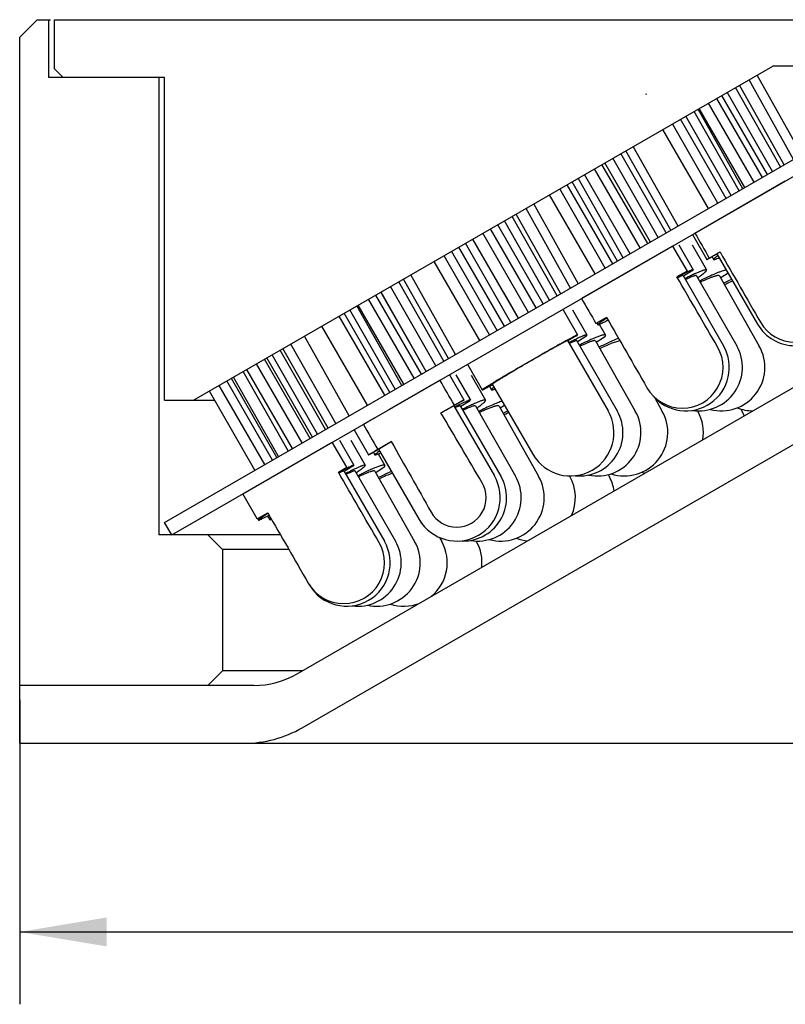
# Model space of a CAD drawing. Header units: millimetres. Extents: x 45 to 253, y -17 to 279.
# Tile 3 of 13: x 49 to 76, y 227 to 261. Entities that reach past the tile are written whole.
import ezdxf
from ezdxf.enums import TextEntityAlignment as Align

# ---------------------------------------------------------------- set-up
doc = ezdxf.new("R2010")
doc.units = ezdxf.units.MM
doc.header["$LTSCALE"] = 23.1
doc.layers.get('0').update_dxf_attribs({"linetype": 'CONTINUOUS'})
doc.layers.add('00_COMPONENTS', color=7, linetype='CONTINUOUS')
doc.layers.add('51__DRAFT_DIMS', color=7, linetype='CONTINUOUS')
doc.styles.get("Standard").update_dxf_attribs({"font": 'simfang.ttf'})
doc.dimstyles.new('DIMSTYLE_1', dxfattribs={"dimtxt": 3, "dimasz": 3, "dimexe": 2.5, "dimexo": 0.5, "dimgap": 0.75, "dimtad": 1, "dimdsep": 46, "dimtxsty": 'STANDARD', "dimblk": '_FILLED', "dimblk1": '_FILLED', "dimblk2": '_FILLED', "dimcen": 0.09, "dimclrt": 3, "dimazin": 2, "dimtp": 0.5, "dimtm": 0.5, "dimtfac": 1, "dimtofl": 0, "dimtmove": 0, "dimatfit": 3, "dimldrblk": '_FILLED', "dimfxl": 1, "dimtolj": 1, "dimarcsym": 0})

# ---------------------------------------------------------------- blocks, each defined once
blk = doc.blocks.new('_FILLED')
at = {"color": 0, "linetype": 'ByBlock'}
blk.add_solid([(0, 0), (-1, 0.167), (-1, -0.167)], dxfattribs=at)
blk = doc.blocks.new('*D1')
at = {"layer": '51__DRAFT_DIMS', "color": 4}
for p, q in [((49.138, 237.069), (49.138, 226.552)), ((209.138, 237.069), (209.138, 226.552)), ((49.138, 229.052), (129.138, 229.052)), ((209.138, 229.052), (129.138, 229.052))]:
    blk.add_line(p, q, dxfattribs=at)
at = {"layer": '51__DRAFT_DIMS', "color": 4, "xscale": 3, "yscale": 3, "zscale": 3, "rotation": 180}
blk.add_blockref('_FILLED', (49.138, 229.052), dxfattribs=at)
at = {"layer": '51__DRAFT_DIMS', "color": 4, "xscale": 3, "yscale": 3, "zscale": 3}
blk.add_blockref('_FILLED', (209.138, 229.052), dxfattribs=at)
at = {"layer": '51__DRAFT_DIMS', "color": 3}
blk.add_text('160', height=3, dxfattribs=at).set_placement((131.138, 229.802), align=Align.CENTER)

msp = doc.modelspace()

# ---------------------------------------------------------------- linework, layer by layer
at = {"layer": '00_COMPONENTS', "color": 7}
for p, q in [((49.739, 260.5688), (49.1385, 259.9683)), ((49.739, 260.5688), (50.2037, 260.5688)), ((50.1385, 258.5688), (50.1385, 260.5688)), ((50.3385, 258.8688), (50.3385, 260.5688)), ((50.3385, 260.5688), (208.5389, 260.5688)), ((49.1385, 235.5688), (49.1385, 259.9683)), ((55.1385, 247.4218), (75.1385, 258.9688)), ((77.6385, 258.9688), (75.1385, 258.9688)), ((54.1385, 258.5688), (50.1385, 258.5688)), ((50.6385, 258.5688), (50.3385, 258.8688)), ((53.9385, 258.5688), (53.9385, 242.7688)), ((54.1385, 247.4218), (54.1385, 258.5688)), ((76.138, 255.9032), (74.5995, 258.6576)), ((75.4065, 255.4808), (73.8471, 258.2232)), ((75.5275, 255.5507), (73.989, 258.3051)), ((75.8571, 255.741), (74.3186, 258.4954)), ((70.7558, 257.994), (70.7879, 258.0125)), ((74.7807, 255.1195), (73.2034, 257.8516)), ((74.9546, 255.22), (73.3823, 257.9548)), ((75.1255, 255.3186), (73.5662, 258.061)), ((74.4988, 254.9568), (72.9216, 257.6888)), ((73.6984, 254.4947), (72.1391, 257.237)), ((73.9798, 254.6562), (72.42, 257.3992)), ((74.1007, 254.7269), (72.5622, 257.4813)), ((74.1701, 254.767), (72.5929, 257.499)), ((54.1385, 243.2018), (78.1385, 257.0582)), ((73.245, 254.2315), (71.6722, 256.9675)), ((73.5257, 254.395), (71.9535, 257.1299)), ((54.3885, 242.7688), (78.3885, 256.6252)), ((72.9152, 254.0425), (71.343, 256.7774)), ((71.8724, 253.4404), (70.3232, 256.1887)), ((71.4592, 253.2019), (69.8939, 255.9408)), ((71.6167, 253.2928), (70.0675, 256.041)), ((70.8191, 252.8323), (69.2418, 255.5643)), ((70.9141, 252.8872), (69.3395, 255.6207)), ((71.1805, 253.041), (69.6152, 255.7799)), ((70.2136, 252.4827), (68.6364, 255.2148)), ((70.5621, 252.684), (68.9849, 255.416)), ((69.6119, 252.1354), (68.0373, 254.8689)), ((69.7754, 252.2298), (68.2101, 254.9687)), ((69.9682, 252.3411), (68.4191, 255.0893)), ((72.4482, 253.1975), (75.5692, 254.9993)), ((75.57, 254.9979), (75.5692, 254.9993)), ((69.0066, 251.7859), (67.4319, 254.5194)), ((69.3556, 251.9874), (67.7809, 254.7209)), ((68.4233, 251.4491), (66.8831, 254.2025)), ((67.6951, 251.0287), (66.1367, 253.7716)), ((67.8161, 251.0986), (66.2759, 253.852)), ((68.1599, 251.297), (66.6197, 254.0504)), ((67.2111, 250.7493), (65.6407, 253.4852)), ((67.4317, 250.8766), (65.8733, 253.6195)), ((66.7058, 250.4575), (65.1292, 253.1899)), ((66.97, 250.6101), (65.3935, 253.3425)), ((72.3649, 253.1456), (72.8648, 252.2796)), ((72.4482, 253.1975), (72.449, 253.196)), ((66.0934, 250.104), (64.535, 252.8469)), ((66.3627, 250.2594), (64.7862, 252.9919)), ((71.6711, 252.7483), (68.5347, 250.9375)), ((71.6711, 252.7483), (72.1765, 251.8853)), ((71.889, 252.7951), (72.3879, 251.929)), ((72.3579, 252.7894), (72.8529, 251.9234)), ((65.3636, 249.6826), (63.7871, 252.415)), ((65.6278, 249.8351), (64.0513, 252.5675)), ((65.8714, 249.9758), (64.3009, 252.7117)), ((72.9466, 252.3305), (73.317, 252.5444)), ((73.2141, 252.4739), (73.2029, 252.4675)), ((73.2112, 252.4796), (74.6112, 250.0547)), ((65.0205, 249.4845), (63.444, 252.2169)), ((73.0401, 252.3754), (73.0935, 252.2826)), ((64.1883, 249.004), (62.639, 251.7522)), ((72.1765, 251.8853), (71.8274, 251.6838)), ((72.0412, 251.7294), (73.4381, 249.3045)), ((72.334, 251.8781), (72.0544, 251.7078)), ((73.5952, 251.8144), (73.3441, 251.6455)), ((63.7863, 248.772), (62.2225, 251.5117)), ((63.9414, 248.8615), (62.3921, 251.6096)), ((72.5056, 251.7249), (73.8915, 249.3)), ((73.3037, 251.7172), (74.6706, 249.2923)), ((63.0062, 248.3215), (61.429, 251.0536)), ((63.1742, 248.4186), (61.6011, 251.1529)), ((63.1763, 248.4197), (61.6124, 251.1595)), ((63.5079, 248.6112), (61.944, 251.3509)), ((66.3569, 250.2561), (65.853, 251.1428)), ((62.7582, 248.1784), (61.181, 250.9104)), ((61.9171, 247.6928), (60.344, 250.4271)), ((62.1016, 247.7993), (60.5378, 250.539)), ((62.3311, 247.9318), (60.7819, 250.68)), ((62.4032, 247.9734), (60.8261, 250.7055)), ((67.901, 250.5462), (68.4007, 249.6801)), ((68.2245, 250.5425), (68.7217, 249.6765)), ((61.7464, 247.5942), (60.1693, 250.3263)), ((69.3986, 250.2816), (69.0335, 250.0708)), ((69.0631, 250.0878), (69.0951, 250.0322)), ((69.1473, 250.0454), (69.361, 249.6692)), ((69.4116, 250.2587), (69.4073, 250.2559)), ((58.7185, 237.9707), (79.4385, 249.9334)), ((61.1435, 247.2461), (59.5664, 249.9782)), ((60.0538, 246.617), (58.4963, 249.3604)), ((60.5117, 246.8813), (58.9704, 249.6341)), ((68.0542, 249.4802), (69.4533, 247.0554)), ((68.3523, 249.6423), (68.061, 249.4689)), ((68.3747, 249.4774), (69.7667, 247.0525)), ((68.6811, 249.6236), (68.3945, 249.443)), ((69.0132, 249.4716), (70.3909, 247.0467)), ((69.3283, 249.6014), (69.0457, 249.4144)), ((59.6975, 246.4113), (58.1287, 249.1481)), ((59.7834, 246.4609), (58.226, 249.2043)), ((58.8945, 245.9477), (57.3173, 248.6797)), ((59.1661, 246.1045), (57.5888, 248.8364)), ((59.2468, 246.151), (57.6713, 248.8841)), ((59.4188, 246.2504), (57.85, 248.9872)), ((58.4099, 245.6679), (56.8525, 248.4113)), ((58.5572, 245.7529), (56.98, 248.4849)), ((58.8864, 236.1047), (80.3885, 248.5189)), ((64.6096, 248.6471), (65.1092, 247.7811)), ((57.87, 245.3562), (56.2945, 248.0892)), ((58.0141, 245.4393), (56.4452, 248.1762)), ((58.0717, 245.4726), (56.5142, 248.216)), ((61.9, 247.1111), (63.6422, 248.1168)), ((63.6446, 248.1128), (63.6422, 248.1168)), ((63.9727, 248.2965), (64.4726, 247.4305)), ((64.199, 248.2941), (64.6972, 247.4281)), ((64.7245, 248.2885), (65.2188, 247.4225)), ((57.2613, 245.0047), (55.6858, 247.7377)), ((57.599, 245.1997), (56.0235, 247.9327)), ((65.3576, 247.9039), (65.426, 247.7847)), ((65.4557, 247.981), (66.8548, 245.5561)), ((54.1385, 247.4218), (55.868, 247.4218)), ((64.4014, 247.3839), (64.1296, 247.2248)), ((64.6346, 247.3649), (64.3677, 247.2007)), ((71.0522, 247.5219), (71.3228, 247.038)), ((63.6804, 246.9842), (64.1476, 247.2539)), ((64.1262, 247.2305), (65.526, 244.8057)), ((64.3505, 247.2286), (65.7456, 244.8038)), ((64.8715, 247.2242), (66.2556, 244.7993)), ((65.6867, 247.2172), (67.0537, 244.7924)), ((65.8804, 247.2449), (65.7283, 247.1435)), ((72.5411, 247.0565), (72.5576, 247.0264)), ((74.0325, 247.1175), (74.089, 247.0116)), ((61.0026, 246.5931), (61.4306, 246.8401)), ((60.6817, 246.3967), (61.1816, 245.5307)), ((61.0026, 246.5931), (61.0051, 246.5888)), ((56.8401, 244.1854), (59.928, 245.9681)), ((60.432, 245.1044), (59.928, 245.9681)), ((60.1775, 246.0455), (60.6767, 245.1795)), ((60.5732, 246.0415), (61.0696, 245.1755)), ((61.4971, 245.7239), (61.9644, 245.9936)), ((61.3527, 245.6213), (61.4034, 245.5331)), ((61.528, 245.7307), (62.9278, 243.3058)), ((61.5329, 245.7221), (61.5301, 245.7205)), ((61.5185, 245.5676), (61.745, 245.1686)), ((60.1395, 244.9355), (60.432, 245.1044)), ((60.3302, 244.9797), (61.728, 242.5549)), ((60.6381, 245.143), (60.3406, 244.9625)), ((60.7226, 244.9766), (62.1126, 242.5517)), ((61.3971, 244.9712), (62.7738, 242.5463)), ((61.7193, 245.1076), (61.4295, 244.9141)), ((68.1236, 244.8061), (68.1365, 244.7828)), ((69.4549, 244.8516), (69.4989, 244.7706)), ((57.3392, 243.3188), (56.8401, 244.1854)), ((57.3392, 243.3188), (57.7034, 243.5291)), ((57.3572, 243.3292), (57.3845, 243.2817)), ((57.6932, 243.4247), (57.7729, 243.2857)), ((57.715, 243.5099), (57.7054, 243.5039)), ((57.7729, 243.2857), (57.7762, 243.2826)), ((57.8306, 243.3089), (57.7762, 243.2826)), ((54.3885, 242.7688), (54.1385, 243.2018)), ((58.1419, 242.7688), (53.9385, 242.7688)), ((56.1385, 242.2688), (55.6385, 242.7688)), ((63.6296, 242.68), (63.7088, 242.5385)), ((64.8983, 242.5568), (64.9139, 242.5285)), ((56.1385, 242.2688), (56.1385, 238.0688)), ((58.4302, 242.2688), (56.1385, 242.2688)), ((56.1385, 238.0688), (55.6385, 237.5688)), ((58.8884, 238.0688), (56.1385, 238.0688)), ((57.2185, 237.5688), (49.1385, 237.5688)), ((49.1385, 235.5688), (209.1385, 235.5688))]:
    msp.add_line(p, q, dxfattribs=at)
for centre, radius, start, end in [((74.8121, 245.9193), 6.2755, 114.93737, 115.38104), ((78.1756, 242.02), 10.5621, 114.94473, 116.599), ((75.9102, 250.8046), 1.5, 209.99853, 29.99853), ((75.9102, 250.8046), 1.3826, 209.86674, 30.1303), ((72.0142, 248.5557), 1.407, 209.90265, 30.09529), ((72.1384, 248.5557), 1.5, 219.52632, 29.945), ((72.5891, 248.5557), 1.5, 261.39855, 29.74864), ((73.3639, 248.5557), 1.5, 255.08521, 29.40933), ((67.2356, 241.2174), 6.4865, 114.64698, 115.51751), ((70.8903, 236.8698), 11.2936, 115.6885, 116.62678), ((69.3004, 239.8326), 7.8739, 114.57451, 115.92577), ((68.1541, 246.3057), 1.5, 209.984, 29.984), ((68.4658, 246.3057), 1.5, 264.06462, 29.85706), ((69.0867, 246.3057), 1.5, 258.08768, 29.60324), ((70.0137, 246.3057), 1.5, 252.0276, 29.22193), ((71.2421, 246.3057), 1.5, 350.35499, 28.71225), ((74.4582, 248.5557), 1.5, 248.62133, 269.87292), ((72.7655, 246.3057), 1.5, 22.53232, 28.07318), ((71.2421, 246.3057), 1.5, 245.86828, 249.65121), ((64.2269, 244.0557), 1.5, 209.99644, 29.99644), ((64.4454, 244.0557), 1.5, 265.83572, 29.91286), ((64.9529, 244.0557), 1.5, 260.28193, 29.71821), ((65.7471, 244.0557), 1.5, 254.70181, 29.41206), ((66.8244, 244.0557), 1.5, 335.76825, 28.99378), ((68.1802, 244.0557), 1.5, 8.94199, 28.46259), ((64.227, 244.0557), 1.0171, 209.46908, 30.52376), ((60.4284, 241.8057), 1.5, 210.67744, 29.96106), ((60.8113, 241.8057), 1.5, 262.70575, 29.82275), ((61.4693, 241.8057), 1.5, 257.36034, 29.5841), ((66.8244, 244.0557), 1.5, 248.98019, 264.2398), ((60.3224, 241.8057), 1.4103, 209.92222, 30.07642), ((62.4, 241.8057), 1.5, 309.23086, 29.24465), ((63.5995, 241.8057), 1.5, 354.03277, 28.80381), ((62.4, 241.8057), 1.5, 251.95633, 290.76966), ((57.2185, 240.5688), 3, 270, 300), ((56.8864, 239.5688), 4, 270, 300)]:
    msp.add_arc(centre, radius, start, end, dxfattribs=at)
for centre, major_axis, ratio, start_param, end_param in [((129.1385, 158.6051), (-173.821, 301.0847), 0.0054651, 1.2480637, 1.25109), ((129.1385, 158.6051), (-137.2271, 237.6985), 0.0054651, 1.161354, 1.1724485), ((129.1385, 149.6095), (-164.8294, 285.5048), 0.00455, -1.2168808, -1.2078109), ((129.1385, 149.6095), (-208.7839, 361.6394), 0.00455, 1.2841775, 1.2866732), ((129.1385, 149.6095), (-164.8294, 285.5048), 0.00455, 1.2078109, 1.2168808), ((129.1385, 131.6095), (-111.8724, 193.7967), 0.0084909, -0.9362859, -0.9307517), ((129.1385, 131.6095), (-88.3203, 152.9974), 0.0084909, -0.745117, -0.7214348), ((129.1385, 131.6095), (-111.8724, 193.7967), 0.0084909, 0.9307527, 0.9362859), ((129.1385, 131.6095), (-88.3203, 152.9974), 0.0084909, 0.7214348, 0.745117), ((129.1385, 122.6095), (-201.9777, 349.8453), 0.0037132, -1.2231179, -1.2157355), ((129.1385, 122.6095), (-201.9777, 349.8453), 0.0037132, 1.2157355, 1.2231179)]:
    msp.add_ellipse(centre, major_axis=major_axis, ratio=ratio, start_param=start_param, end_param=end_param, dxfattribs=at)
for points, knots in [([(73.2029, 252.4675), (73.1774, 252.453), (73.1293, 252.4257), (73.0618, 252.3876), (73.0115, 252.3593), (72.9761, 252.3395), (72.9533, 252.3268), (72.9331, 252.3156), (72.9155, 252.3059), (72.9005, 252.2977), (72.8882, 252.2911), (72.8796, 252.2865), (72.874, 252.2837), (72.8709, 252.2821), (72.8685, 252.2809), (72.8666, 252.28), (72.8656, 252.2797), (72.8649, 252.2794), (72.8648, 252.2796)], [0, 0, 0, 0, 0.2279212, 0.4285909, 0.6006791, 0.6756471, 0.7430555, 0.8028024, 0.8547901, 0.8989244, 0.9351386, 0.96338, 0.9744949, 0.9835985, 0.9906893, 0.9957702, 0.998851, 1, 1, 1, 1]), ([(73.2474, 252.4162), (73.2236, 252.3995), (73.1907, 252.3758), (73.151, 252.345), (73.1288, 252.3268), (73.112, 252.3115), (73.1015, 252.3006), (73.0961, 252.2931), (73.0934, 252.2884), (73.0925, 252.2843), (73.0935, 252.2826)], [0, 0, 0, 0, 0.421485, 0.5895723, 0.7285602, 0.8382331, 0.9186834, 0.9482158, 0.971011, 1, 1, 1, 1]), ([(73.317, 252.5444), (73.3088, 252.5395), (73.2934, 252.5303), (73.2719, 252.5174), (73.2536, 252.5064), (73.2404, 252.4984), (73.2316, 252.493), (73.2262, 252.4896), (73.2216, 252.4868), (73.2179, 252.4844), (73.2151, 252.4825), (73.2129, 252.4811), (73.212, 252.4802), (73.2112, 252.4797), (73.2112, 252.4796)], [0, 0, 0, 0, 0.2315671, 0.4336572, 0.6056211, 0.7468909, 0.8059146, 0.857154, 0.9005769, 0.9361524, 0.9638603, 0.9837002, 0.9956906, 1, 1, 1, 1]), ([(72.8648, 252.2796), (72.8648, 252.2797), (72.8653, 252.2802), (72.866, 252.2808), (72.8677, 252.282), (72.8699, 252.2835), (72.8727, 252.2853), (72.8778, 252.2886), (72.8858, 252.2936), (72.8974, 252.3008), (72.9115, 252.3094), (72.9282, 252.3195), (72.9402, 252.3267), (72.9466, 252.3305)], [0, 0, 0, 0, 0.0044721, 0.0164562, 0.0362317, 0.0638319, 0.0992562, 0.1424961, 0.252375, 0.3933586, 0.5652079, 0.7675491, 1, 1, 1, 1]), ([(73.0935, 252.2826), (73.0945, 252.2808), (73.0985, 252.2795), (73.1039, 252.2795), (73.1131, 252.2804), (73.1278, 252.284), (73.1495, 252.2908), (73.1764, 252.3008), (73.223, 252.3197), (73.2601, 252.3362), (73.2865, 252.3483)], [0, 0, 0, 0, 0.0289824, 0.0517808, 0.081315, 0.1617558, 0.271437, 0.4104257, 0.5785117, 1, 1, 1, 1]), ([(72.3879, 251.929), (72.3872, 251.9302), (72.3841, 251.9308), (72.3802, 251.9304), (72.3731, 251.9292), (72.3619, 251.9258), (72.3451, 251.9197), (72.3241, 251.9112), (72.2877, 251.8954), (72.2321, 251.8693), (72.1539, 251.8308), (72.0607, 251.7833), (71.9535, 251.7274), (71.8777, 251.687), (71.8376, 251.6656)], [0, 0, 0, 0, 0.0067119, 0.0124863, 0.0201338, 0.041269, 0.0703306, 0.1073179, 0.1521708, 0.2650707, 0.4079277, 0.5792728, 0.777324, 1, 1, 1, 1]), ([(72.0412, 251.7294), (72.0409, 251.7299), (72.0393, 251.7307), (72.0362, 251.7306), (72.0318, 251.7299), (72.0229, 251.7276), (72.0084, 251.7224), (71.9869, 251.7136), (71.9598, 251.7016), (71.9274, 251.6864), (71.8897, 251.6681), (71.8628, 251.6548), (71.8486, 251.6476)], [0, 0, 0, 0, 0.0088071, 0.0230075, 0.0441945, 0.0727995, 0.1527589, 0.2631526, 0.4036774, 0.5738318, 0.7728773, 1, 1, 1, 1]), ([(72.8529, 251.9234), (72.8515, 251.9259), (72.847, 251.9288), (72.8399, 251.9303), (72.8294, 251.931), (72.8126, 251.9292), (72.7884, 251.9242), (72.7585, 251.9158), (72.7231, 251.9042), (72.6824, 251.8894), (72.6174, 251.8639), (72.524, 251.824), (72.3986, 251.7667), (72.2562, 251.6982), (72.1561, 251.6483), (72.1036, 251.6217)], [0, 0, 0, 0, 0.0106602, 0.017777, 0.0264943, 0.0492591, 0.0795375, 0.1174818, 0.1630808, 0.2162416, 0.2768272, 0.4194754, 0.5891626, 0.783571, 1, 1, 1, 1]), ([(72.5056, 251.7249), (72.5038, 251.7281), (72.4967, 251.7306), (72.4868, 251.7307), (72.4703, 251.7291), (72.4439, 251.7229), (72.4139, 251.7134), (72.3852, 251.7033), (72.3502, 251.6901), (72.3011, 251.6701), (72.2362, 251.6419), (72.1904, 251.621), (72.1662, 251.6097)], [0, 0, 0, 0, 0.0299675, 0.0533518, 0.0835507, 0.1654874, 0.2766267, 0.3430551, 0.4166136, 0.5846442, 0.779647, 1, 1, 1, 1]), ([(72.334, 251.8781), (72.3424, 251.8844), (72.3569, 251.8954), (72.373, 251.9089), (72.3819, 251.9177), (72.3858, 251.9224), (72.388, 251.9259), (72.3883, 251.9283), (72.3879, 251.929)], [0, 0, 0, 0, 0.4201688, 0.7246927, 0.8335128, 0.9138876, 0.9674057, 1, 1, 1, 1]), ([(72.5467, 251.6532), (72.5717, 251.6706), (72.6186, 251.7039), (72.6834, 251.7518), (72.7382, 251.7945), (72.7772, 251.8269), (72.8029, 251.8501), (72.8183, 251.8651), (72.831, 251.8785), (72.841, 251.8904), (72.8483, 251.9008), (72.8528, 251.9096), (72.8547, 251.9172), (72.8539, 251.9217), (72.8529, 251.9234)], [0, 0, 0, 0, 0.2204017, 0.414967, 0.5824618, 0.7219076, 0.7808832, 0.8326227, 0.8771238, 0.9144311, 0.9446951, 0.9682871, 0.9860523, 1, 1, 1, 1]), ([(73.5337, 251.922), (73.51, 251.9171), (73.4576, 251.9035), (73.3726, 251.8762), (73.2736, 251.84), (73.1159, 251.7768), (72.8927, 251.6777), (72.7092, 251.589), (72.6112, 251.5402)], [0, 0, 0, 0, 0.0726329, 0.1621354, 0.2678263, 0.3887748, 0.671717, 1, 1, 1, 1]), ([(73.3037, 251.7172), (73.302, 251.7202), (73.2957, 251.7259), (73.2822, 251.7299), (73.2643, 251.7311), (73.2416, 251.7294), (73.2141, 251.7249), (73.1819, 251.7176), (73.1451, 251.7074), (73.0869, 251.6891), (73.0039, 251.659), (72.8932, 251.6142), (72.7685, 251.5596), (72.6813, 251.519), (72.6357, 251.4973)], [0, 0, 0, 0, 0.0147254, 0.0333979, 0.0581035, 0.0896936, 0.1284843, 0.1745716, 0.2279073, 0.2883765, 0.4299634, 0.5974545, 0.7884192, 1, 1, 1, 1]), ([(73.7544, 251.5392), (73.732, 251.5295), (73.6386, 251.4883), (73.5462, 251.445), (73.4763, 251.4111)], [0, 0, 0, 0, 0.2390084, 1, 1, 1, 1]), ([(69.4073, 250.2559), (69.3828, 250.2403), (69.3367, 250.2108), (69.2726, 250.1688), (69.2179, 250.1321), (69.1732, 250.1009), (69.1386, 250.0756), (69.1163, 250.0579), (69.104, 250.0465), (69.0989, 250.0411), (69.0963, 250.0374), (69.095, 250.0351), (69.0946, 250.033), (69.0951, 250.0322)], [0, 0, 0, 0, 0.2259299, 0.4249057, 0.59564, 0.7370715, 0.848339, 0.9288599, 0.9575327, 0.9785632, 0.9862975, 0.9922851, 1, 1, 1, 1]), ([(69.0951, 250.0322), (69.0956, 250.0313), (69.0976, 250.0306), (69.1003, 250.0306), (69.1049, 250.031), (69.1122, 250.0327), (69.1284, 250.0378), (69.1551, 250.0483), (69.1949, 250.0657), (69.2449, 250.0892), (69.3048, 250.1184), (69.3742, 250.1533), (69.4234, 250.1787), (69.4495, 250.1922)], [0, 0, 0, 0, 0.0076845, 0.0136632, 0.0213903, 0.0424183, 0.0711, 0.1516426, 0.262949, 0.404409, 0.5751653, 0.7741262, 1, 1, 1, 1]), ([(68.4007, 249.6801), (68.4005, 249.6804), (68.3994, 249.6807), (68.3962, 249.6802), (68.3896, 249.6781), (68.379, 249.6737), (68.3643, 249.6671), (68.3459, 249.6583), (68.3235, 249.6472), (68.2974, 249.634), (68.2676, 249.6186), (68.2341, 249.601), (68.1824, 249.5735), (68.1094, 249.5342), (68.0121, 249.4812), (67.9028, 249.4209), (67.7824, 249.354), (67.6521, 249.2811), (67.5132, 249.2029), (67.3145, 249.0905), (67.0551, 248.9427), (66.7378, 248.7603), (66.4212, 248.5769), (66.1634, 248.4263), (65.9666, 248.3106), (65.8294, 248.2294), (65.701, 248.1531), (65.5829, 248.0824), (65.476, 248.0179), (65.3814, 247.9602), (65.3108, 247.9167), (65.2611, 247.8856), (65.2292, 247.8654), (65.2009, 247.8473), (65.1764, 247.8314), (65.1556, 247.8176), (65.1387, 247.806), (65.1257, 247.7966), (65.1166, 247.7896), (65.1114, 247.785), (65.1094, 247.7825), (65.1091, 247.7814), (65.1092, 247.7811)], [0, 0, 0, 0, 0.0002666, 0.0007688, 0.002626, 0.0056591, 0.0098734, 0.0152639, 0.0218178, 0.0295212, 0.0383567, 0.0483021, 0.0593344, 0.0845525, 0.1137685, 0.1467013, 0.1830352, 0.2224204, 0.2644772, 0.3088018, 0.4025283, 0.4999994, 0.5974706, 0.6911971, 0.7355217, 0.7775787, 0.8169639, 0.8532979, 0.8862308, 0.9154469, 0.9406651, 0.9516975, 0.961643, 0.9704786, 0.978182, 0.984736, 0.9901265, 0.9943411, 0.9973743, 0.9992315, 0.9997335, 1, 1, 1, 1]), ([(68.0542, 249.4802), (68.054, 249.4806), (68.0522, 249.4806), (68.0496, 249.4799), (68.0451, 249.4784), (68.0392, 249.476), (68.0317, 249.4727), (68.0186, 249.4667), (67.9984, 249.4568), (67.9697, 249.4423), (67.9351, 249.4243), (67.8948, 249.403), (67.849, 249.3784), (67.7979, 249.3507), (67.7199, 249.308), (67.6111, 249.2479), (67.4688, 249.1684), (67.3127, 249.0805), (67.1458, 248.9858), (66.9713, 248.8862), (66.7927, 248.7835), (66.5559, 248.6468), (66.2752, 248.4832), (66.0552, 248.3534), (65.9515, 248.2917)], [0, 0, 0, 0, 0.0005397, 0.0017319, 0.0036484, 0.0063004, 0.00969, 0.0138166, 0.0242621, 0.037589, 0.0537387, 0.0726308, 0.0941777, 0.1182734, 0.1448029, 0.2046378, 0.272527, 0.3471583, 0.427089, 0.5107735, 0.5965936, 0.6828895, 0.8502577, 1, 1, 1, 1]), ([(68.7217, 249.6765), (68.7206, 249.6783), (68.717, 249.6801), (68.7117, 249.6807), (68.7032, 249.6805), (68.6897, 249.6781), (68.67, 249.6729), (68.6457, 249.665), (68.6166, 249.6543), (68.583, 249.6409), (68.5291, 249.6182), (68.4513, 249.5831), (68.3462, 249.5331), (68.226, 249.4736), (68.1412, 249.4304), (68.0965, 249.4074)], [0, 0, 0, 0, 0.0090524, 0.0155718, 0.0237909, 0.0457452, 0.0753694, 0.1127541, 0.1578716, 0.2106466, 0.2709446, 0.4134581, 0.5838305, 0.7801059, 1, 1, 1, 1]), ([(68.3747, 249.4774), (68.3735, 249.4796), (68.368, 249.4808), (68.3609, 249.4805), (68.3525, 249.4792), (68.3423, 249.4768), (68.3249, 249.4718), (68.2986, 249.4626), (68.2618, 249.448), (68.1985, 249.4208), (68.1481, 249.3974), (68.1123, 249.3802)], [0, 0, 0, 0, 0.0269028, 0.0493362, 0.0788169, 0.1156143, 0.159834, 0.2705378, 0.4106821, 0.5796091, 1, 1, 1, 1]), ([(68.3523, 249.6423), (68.3596, 249.6473), (68.3699, 249.6543), (68.3822, 249.6632), (68.3891, 249.6684), (68.3944, 249.6726), (68.3981, 249.676), (68.4001, 249.6781), (68.4009, 249.6797), (68.4007, 249.6801)], [0, 0, 0, 0, 0.4296053, 0.5994076, 0.738985, 0.8482304, 0.9272481, 0.9766931, 1, 1, 1, 1]), ([(69.361, 249.6692), (69.3565, 249.6771), (69.3412, 249.6805), (69.3248, 249.6807), (69.3069, 249.6795), (69.2805, 249.6751), (69.2439, 249.6662), (69.2007, 249.6534), (69.1511, 249.6367), (69.0725, 249.6077), (68.9602, 249.5618), (68.7471, 249.4672), (68.5792, 249.3856), (68.4616, 249.3265)], [0, 0, 0, 0, 0.0281299, 0.0390544, 0.0517805, 0.0828258, 0.121466, 0.1677051, 0.2214307, 0.2824784, 0.4255933, 0.5948134, 1, 1, 1, 1]), ([(69.0132, 249.4716), (69.012, 249.4738), (69.0072, 249.4779), (68.9968, 249.4805), (68.9831, 249.4809), (68.9655, 249.479), (68.9442, 249.475), (68.9191, 249.4687), (68.8903, 249.4602), (68.8445, 249.4451), (68.7788, 249.4204), (68.6907, 249.384), (68.5905, 249.3396), (68.5202, 249.3068), (68.4831, 249.2892)], [0, 0, 0, 0, 0.0135624, 0.0312494, 0.0550971, 0.0859052, 0.1239686, 0.1693712, 0.2221046, 0.2820751, 0.4231588, 0.5911691, 0.7842063, 1, 1, 1, 1]), ([(68.6811, 249.6236), (68.688, 249.6297), (68.6997, 249.6405), (68.7123, 249.654), (68.7188, 249.6632), (68.722, 249.6692), (68.7229, 249.6743), (68.7217, 249.6765)], [0, 0, 0, 0, 0.4011131, 0.6965052, 0.805475, 0.8900715, 1, 1, 1, 1]), ([(69.8151, 249.5581), (69.709, 249.5166), (69.4814, 249.4186), (69.258, 249.3114), (69.1383, 249.2516)], [0, 0, 0, 0, 0.4598511, 1, 1, 1, 1]), ([(69.8624, 249.4752), (69.8438, 249.472), (69.8032, 249.4628), (69.7376, 249.4439), (69.6622, 249.4184), (69.5432, 249.3739), (69.3757, 249.3035), (69.2383, 249.2398), (69.1651, 249.2047)], [0, 0, 0, 0, 0.0753866, 0.1666097, 0.273096, 0.3940288, 0.6750554, 1, 1, 1, 1]), ([(69.3283, 249.6014), (69.3347, 249.6087), (69.3435, 249.6191), (69.3531, 249.6333), (69.3609, 249.6471), (69.3654, 249.6615), (69.361, 249.6692)], [0, 0, 0, 0, 0.3729073, 0.5261116, 0.6578916, 1, 1, 1, 1]), ([(65.4557, 247.981), (65.4556, 247.9813), (65.456, 247.9824), (65.4573, 247.9838), (65.4596, 247.986), (65.4647, 247.9902), (65.4737, 247.9969), (65.4877, 248.0067), (65.5059, 248.0189), (65.5281, 248.0333), (65.5543, 248.0501), (65.5845, 248.0691), (65.6184, 248.0902), (65.671, 248.1227), (65.7453, 248.168), (65.8442, 248.2276), (65.9144, 248.2696), (65.9515, 248.2917)], [0, 0, 0, 0, 0.00168, 0.0050798, 0.0104635, 0.0178841, 0.0388855, 0.0680779, 0.1053829, 0.1506997, 0.2038759, 0.2647451, 0.3331166, 0.4087536, 0.5808322, 0.7788189, 1, 1, 1, 1]), ([(65.1092, 247.7811), (65.1096, 247.7804), (65.1127, 247.7808), (65.1171, 247.7821), (65.125, 247.785), (65.1354, 247.7895), (65.1486, 247.7956), (65.1645, 247.8032), (65.1832, 247.8124), (65.2134, 247.8277), (65.2577, 247.8506), (65.3183, 247.8827), (65.3887, 247.9206), (65.4388, 247.9479), (65.4654, 247.9624)], [0, 0, 0, 0, 0.0053537, 0.0179535, 0.0384064, 0.0667905, 0.1030856, 0.1472494, 0.1992265, 0.2589272, 0.4010847, 0.5727931, 0.7728807, 1, 1, 1, 1]), ([(65.5149, 247.8773), (65.5007, 247.8662), (65.4809, 247.8504), (65.4575, 247.8296), (65.4446, 247.8171), (65.4349, 247.8064), (65.4291, 247.7986), (65.4264, 247.7931), (65.4251, 247.7892), (65.4252, 247.7862), (65.426, 247.7847)], [0, 0, 0, 0, 0.4131058, 0.5778985, 0.7146692, 0.8235503, 0.9052449, 0.9364885, 0.9619615, 1, 1, 1, 1]), ([(65.426, 247.7847), (65.4269, 247.7833), (65.4295, 247.7816), (65.4335, 247.7808), (65.4396, 247.7804), (65.4493, 247.7815), (65.4634, 247.7844), (65.4807, 247.7893), (65.5105, 247.7991), (65.5342, 247.8081), (65.551, 247.8149)], [0, 0, 0, 0, 0.0380189, 0.0634748, 0.0947004, 0.1763949, 0.2853, 0.4220569, 0.586853, 1, 1, 1, 1]), ([(64.1476, 247.2539), (64.1721, 247.2677), (64.2183, 247.2936), (64.283, 247.3297), (64.3313, 247.3564), (64.3653, 247.3751), (64.3872, 247.387), (64.4066, 247.3975), (64.4235, 247.4066), (64.4379, 247.4142), (64.4498, 247.4204), (64.4581, 247.4245), (64.4635, 247.4271), (64.4666, 247.4285), (64.469, 247.4296), (64.4708, 247.4303), (64.4718, 247.4306), (64.4725, 247.4306), (64.4726, 247.4305)], [0, 0, 0, 0, 0.22806, 0.4287963, 0.6007925, 0.675687, 0.7430217, 0.802698, 0.8546195, 0.8986957, 0.9348661, 0.9630819, 0.9741931, 0.9833013, 0.9904089, 0.9955237, 0.9986711, 1, 1, 1, 1]), ([(64.6972, 247.4281), (64.6964, 247.4295), (64.6934, 247.4306), (64.6891, 247.4307), (64.682, 247.43), (64.6706, 247.4274), (64.6538, 247.4222), (64.633, 247.4146), (64.5969, 247.4002), (64.542, 247.3761), (64.4649, 247.3399), (64.3733, 247.2949), (64.268, 247.2415), (64.1936, 247.2029), (64.1542, 247.1823)], [0, 0, 0, 0, 0.0078753, 0.0139846, 0.0218702, 0.0433027, 0.0725083, 0.1095328, 0.1543495, 0.2669943, 0.4094395, 0.5802814, 0.7778036, 1, 1, 1, 1]), ([(64.4726, 247.4305), (64.4727, 247.4304), (64.4723, 247.4298), (64.4717, 247.4292), (64.4703, 247.4281), (64.4675, 247.4259), (64.4624, 247.4224), (64.4546, 247.4172), (64.4445, 247.4107), (64.4322, 247.4029), (64.4176, 247.3938), (64.407, 247.3874), (64.4014, 247.3839)], [0, 0, 0, 0, 0.0052769, 0.0175542, 0.0374707, 0.0651298, 0.1437595, 0.2534774, 0.3942165, 0.5657663, 0.7678042, 1, 1, 1, 1]), ([(65.2188, 247.4225), (65.2173, 247.4252), (65.2124, 247.4284), (65.2049, 247.4301), (65.1936, 247.431), (65.1756, 247.4293), (65.1496, 247.4241), (65.1177, 247.4154), (65.0799, 247.4032), (65.0364, 247.3876), (64.9671, 247.3607), (64.8677, 247.3185), (64.7345, 247.2578), (64.5835, 247.1855), (64.4776, 247.1326), (64.4221, 247.1045)], [0, 0, 0, 0, 0.0109291, 0.0181593, 0.026981, 0.0499393, 0.0804064, 0.1185398, 0.1643219, 0.2176565, 0.2783914, 0.4212181, 0.5908101, 0.7846949, 1, 1, 1, 1]), ([(64.6346, 247.3649), (64.6446, 247.3725), (64.6585, 247.3835), (64.6749, 247.3977), (64.6839, 247.4063), (64.6907, 247.4135), (64.6952, 247.4195), (64.6977, 247.4241), (64.6978, 247.4272), (64.6972, 247.4281)], [0, 0, 0, 0, 0.4159265, 0.5814659, 0.718551, 0.8273096, 0.9084305, 0.9638317, 1, 1, 1, 1]), ([(64.9149, 247.1483), (64.9399, 247.1659), (64.9866, 247.1994), (65.0512, 247.2478), (65.1057, 247.2909), (65.1499, 247.3284), (65.1797, 247.3565), (65.1978, 247.3762), (65.2076, 247.3884), (65.2147, 247.3991), (65.2191, 247.4082), (65.2209, 247.416), (65.2199, 247.4207), (65.2188, 247.4225)], [0, 0, 0, 0, 0.2197062, 0.4137065, 0.580781, 0.7199718, 0.830612, 0.8751749, 0.9126193, 0.9431153, 0.9670649, 0.9853555, 1, 1, 1, 1]), ([(65.7975, 247.3893), (65.7438, 247.3721), (65.6256, 247.3286), (65.4347, 247.2487), (65.2156, 247.1485), (65.0616, 247.0734), (64.9808, 247.033)], [0, 0, 0, 0, 0.1896187, 0.4236045, 0.69608, 1, 1, 1, 1]), ([(63.6804, 246.9842), (63.7134, 247.0029), (63.7757, 247.0382), (63.8637, 247.0878), (63.9299, 247.1249), (63.9767, 247.151), (64.0071, 247.1678), (64.0341, 247.1827), (64.0577, 247.1956), (64.0778, 247.2065), (64.0945, 247.2154), (64.1061, 247.2215), (64.1136, 247.2252), (64.1179, 247.2273), (64.1212, 247.2289), (64.1238, 247.23), (64.1251, 247.2304), (64.1261, 247.2307), (64.1262, 247.2305)], [0, 0, 0, 0, 0.223251, 0.4221744, 0.594394, 0.6698963, 0.7380447, 0.7986359, 0.8514976, 0.896491, 0.933482, 0.9623727, 0.9737584, 0.9830933, 0.9903708, 0.9955913, 0.9987694, 1, 1, 1, 1]), ([(64.3505, 247.2286), (64.3497, 247.2301), (64.3459, 247.2308), (64.3411, 247.2304), (64.3353, 247.2294), (64.3284, 247.2277), (64.3163, 247.224), (64.2981, 247.2174), (64.2725, 247.207), (64.2283, 247.1878), (64.1929, 247.1711), (64.1678, 247.1591)], [0, 0, 0, 0, 0.025657, 0.0476278, 0.0766964, 0.1131168, 0.1569838, 0.2671095, 0.4069849, 0.5761994, 1, 1, 1, 1]), ([(64.8715, 247.2242), (64.8706, 247.2257), (64.8676, 247.2284), (64.861, 247.2303), (64.8522, 247.2308), (64.8411, 247.23), (64.8276, 247.2277), (64.8047, 247.2225), (64.7703, 247.212), (64.7224, 247.1949), (64.6658, 247.1724), (64.6007, 247.1447), (64.5548, 247.1241), (64.5306, 247.113)], [0, 0, 0, 0, 0.0140233, 0.0318711, 0.0555692, 0.0859562, 0.1233928, 0.1680389, 0.2790224, 0.418642, 0.5861404, 0.7804608, 1, 1, 1, 1]), ([(65.6867, 247.2172), (65.685, 247.2203), (65.6786, 247.226), (65.6649, 247.23), (65.6466, 247.2311), (65.6234, 247.2292), (65.5954, 247.2245), (65.5625, 247.2169), (65.5249, 247.2063), (65.4654, 247.1874), (65.3807, 247.1564), (65.2677, 247.1103), (65.1405, 247.0543), (65.0516, 247.0128), (65.0051, 246.9905)], [0, 0, 0, 0, 0.0145762, 0.0331511, 0.0578166, 0.089404, 0.1282284, 0.1743713, 0.2277778, 0.288332, 0.4300807, 0.5976783, 0.7886289, 1, 1, 1, 1]), ([(61.9644, 245.9936), (61.9317, 245.9744), (61.8699, 245.938), (61.7829, 245.8867), (61.7177, 245.8479), (61.6717, 245.8204), (61.6419, 245.8025), (61.6155, 245.7866), (61.5925, 245.7726), (61.573, 245.7606), (61.557, 245.7506), (61.546, 245.7436), (61.5389, 245.7389), (61.5349, 245.7363), (61.532, 245.7342), (61.5297, 245.7325), (61.5287, 245.7316), (61.5279, 245.7309), (61.528, 245.7307)], [0, 0, 0, 0, 0.2232487, 0.4221724, 0.5943922, 0.6698945, 0.738043, 0.7986348, 0.8514966, 0.8964903, 0.9334819, 0.9623725, 0.9737581, 0.9830932, 0.990371, 0.9955917, 0.9987696, 1, 1, 1, 1]), ([(61.1816, 245.5307), (61.1815, 245.5309), (61.182, 245.5314), (61.1827, 245.5322), (61.1842, 245.5334), (61.1863, 245.535), (61.1891, 245.5369), (61.194, 245.5403), (61.2018, 245.5454), (61.2131, 245.5526), (61.2269, 245.5613), (61.2432, 245.5714), (61.262, 245.583), (61.2833, 245.5959), (61.3165, 245.616), (61.3638, 245.6445), (61.4275, 245.6825), (61.4729, 245.7095), (61.4971, 245.7239)], [0, 0, 0, 0, 0.0013261, 0.0044709, 0.0095857, 0.0166966, 0.0258086, 0.0369209, 0.0651331, 0.1013017, 0.1453844, 0.1973055, 0.2569767, 0.3243093, 0.3992042, 0.5712054, 0.7719559, 1, 1, 1, 1]), ([(61.5301, 245.7205), (61.5038, 245.7057), (61.4544, 245.678), (61.3851, 245.6392), (61.3333, 245.6105), (61.2968, 245.5905), (61.2734, 245.5776), (61.2525, 245.5663), (61.2343, 245.5565), (61.2189, 245.5483), (61.2061, 245.5417), (61.1972, 245.5372), (61.1914, 245.5344), (61.1881, 245.5329), (61.1855, 245.5318), (61.1835, 245.531), (61.1825, 245.5307), (61.1817, 245.5306), (61.1816, 245.5307)], [0, 0, 0, 0, 0.2276493, 0.4281701, 0.6001959, 0.6751585, 0.7425724, 0.8023328, 0.8543425, 0.8985058, 0.9347509, 0.9630291, 0.9741671, 0.9832983, 0.9904213, 0.9955433, 0.9986889, 1, 1, 1, 1]), ([(61.5644, 245.6673), (61.5398, 245.6503), (61.4975, 245.6205), (61.4501, 245.5845), (61.4254, 245.5632), (61.4157, 245.5538), (61.4104, 245.5482), (61.4065, 245.5433), (61.4036, 245.5388), (61.4025, 245.5348), (61.4034, 245.5331)], [0, 0, 0, 0, 0.4233841, 0.7315529, 0.841366, 0.8851615, 0.9216037, 0.9508119, 0.9730643, 1, 1, 1, 1]), ([(61.4034, 245.5331), (61.4044, 245.5315), (61.4084, 245.5304), (61.4138, 245.5307), (61.42, 245.5316), (61.4275, 245.5333), (61.4404, 245.5369), (61.4713, 245.5476), (61.5262, 245.5705), (61.5731, 245.592), (61.6002, 245.6047)], [0, 0, 0, 0, 0.0269403, 0.0492018, 0.0784117, 0.1148491, 0.1586396, 0.268461, 0.5766185, 1, 1, 1, 1]), ([(60.4465, 245.0772), (60.425, 245.0662), (60.3252, 245.0145), (60.2262, 244.9614), (60.1486, 244.9194)], [0, 0, 0, 0, 0.2147697, 1, 1, 1, 1]), ([(60.3302, 244.9797), (60.3299, 244.9802), (60.3285, 244.9807), (60.3241, 244.9804), (60.3153, 244.9779), (60.3012, 244.9726), (60.282, 244.9644), (60.2579, 244.9534), (60.2288, 244.9394), (60.195, 244.9227), (60.1709, 244.9105), (60.1581, 244.904)], [0, 0, 0, 0, 0.0080296, 0.0217648, 0.0710188, 0.1507245, 0.2610544, 0.4017032, 0.5721845, 0.7718854, 1, 1, 1, 1]), ([(61.0696, 245.1755), (61.0684, 245.1776), (61.0644, 245.1798), (61.0584, 245.1806), (61.049, 245.1807), (61.034, 245.1784), (61.0122, 245.173), (60.9852, 245.1646), (60.9532, 245.1532), (60.9162, 245.1388), (60.857, 245.1143), (60.7716, 245.0764), (60.6566, 245.0223), (60.5255, 244.9579), (60.4331, 244.9111), (60.3845, 244.8861)], [0, 0, 0, 0, 0.009545, 0.016249, 0.0246284, 0.0468693, 0.0767472, 0.1143711, 0.1597194, 0.2126932, 0.2731636, 0.4158466, 0.5860376, 0.7815896, 1, 1, 1, 1]), ([(60.7226, 244.9766), (60.721, 244.9793), (60.7143, 244.9809), (60.7054, 244.9805), (60.6951, 244.9789), (60.6826, 244.9759), (60.6612, 244.9698), (60.6288, 244.9584), (60.5836, 244.9405), (60.5063, 244.9072), (60.4447, 244.8784), (60.401, 244.8574)], [0, 0, 0, 0, 0.0271215, 0.0497208, 0.0794051, 0.1164295, 0.1608942, 0.2720899, 0.4125615, 0.5814965, 1, 1, 1, 1]), ([(60.6767, 245.1795), (60.6764, 245.1801), (60.6745, 245.1808), (60.6686, 245.1802), (60.6569, 245.1769), (60.638, 245.1697), (60.6123, 245.1586), (60.58, 245.1437), (60.5411, 245.1249), (60.4958, 245.1024), (60.4636, 245.086), (60.4465, 245.0772)], [0, 0, 0, 0, 0.0078727, 0.0215326, 0.0707602, 0.1505259, 0.2609582, 0.4017144, 0.5722878, 0.7719895, 1, 1, 1, 1]), ([(60.6381, 245.143), (60.6442, 245.1476), (60.6546, 245.1555), (60.6672, 245.1661), (60.6742, 245.1731), (60.6769, 245.1773), (60.677, 245.179), (60.6767, 245.1795)], [0, 0, 0, 0, 0.4207847, 0.7253187, 0.9141689, 0.9675609, 1, 1, 1, 1]), ([(60.7572, 244.9163), (60.8047, 244.9486), (60.8708, 244.9945), (60.9507, 245.054), (60.9903, 245.0853), (61.0166, 245.1075), (61.0324, 245.1218), (61.0456, 245.1345), (61.0559, 245.1456), (61.0636, 245.1553), (61.0693, 245.1643), (61.0715, 245.1722), (61.0696, 245.1755)], [0, 0, 0, 0, 0.4185728, 0.5873077, 0.7275499, 0.7867326, 0.8385338, 0.88293, 0.9199333, 0.9496415, 0.9723381, 1, 1, 1, 1]), ([(61.745, 245.1686), (61.7403, 245.1769), (61.7244, 245.1805), (61.7074, 245.1807), (61.6888, 245.1795), (61.6615, 245.175), (61.6235, 245.1659), (61.5787, 245.1526), (61.5274, 245.1354), (61.446, 245.1054), (61.3298, 245.0579), (61.1098, 244.9603), (60.9367, 244.876), (60.8154, 244.815)], [0, 0, 0, 0, 0.0283134, 0.0392865, 0.0520621, 0.0832153, 0.1219721, 0.1683309, 0.2221754, 0.2833299, 0.4265905, 0.5957881, 1, 1, 1, 1]), ([(61.3971, 244.9712), (61.3958, 244.9735), (61.3907, 244.9778), (61.3798, 244.9805), (61.3652, 244.9809), (61.3466, 244.9789), (61.324, 244.9745), (61.2974, 244.9678), (61.2669, 244.9588), (61.2184, 244.9427), (61.149, 244.9165), (61.0559, 244.8778), (60.9503, 244.8308), (60.8761, 244.796), (60.8371, 244.7774)], [0, 0, 0, 0, 0.0135395, 0.0312412, 0.0551439, 0.0860377, 0.1242162, 0.169751, 0.2226231, 0.282732, 0.4240341, 0.5920956, 0.7848879, 1, 1, 1, 1]), ([(61.9727, 244.961), (61.9373, 244.9454), (61.7863, 244.8774), (61.6372, 244.8054), (61.5237, 244.7486)], [0, 0, 0, 0, 0.2337727, 1, 1, 1, 1]), ([(61.7193, 245.1076), (61.7246, 245.114), (61.7336, 245.1257), (61.7424, 245.1408), (61.7462, 245.1513), (61.7477, 245.1595), (61.7468, 245.1655), (61.745, 245.1686)], [0, 0, 0, 0, 0.3611054, 0.6397843, 0.750748, 0.8452992, 1, 1, 1, 1]), ([(62.0066, 244.9019), (61.9354, 244.8751), (61.7819, 244.8113), (61.6312, 244.7414), (61.55, 244.7023)], [0, 0, 0, 0, 0.4576337, 1, 1, 1, 1]), ([(57.7054, 243.5039), (57.6803, 243.4882), (57.6333, 243.4585), (57.5676, 243.4164), (57.5116, 243.3797), (57.4657, 243.3487), (57.4301, 243.3236), (57.4071, 243.3062), (57.3942, 243.2952), (57.3889, 243.29), (57.3861, 243.2865), (57.3847, 243.2844), (57.3841, 243.2825), (57.3845, 243.2817)], [0, 0, 0, 0, 0.2264097, 0.4258269, 0.5969451, 0.738665, 0.8500799, 0.9305693, 0.9591123, 0.9798967, 0.9874422, 0.9931709, 1, 1, 1, 1]), ([(57.3845, 243.2817), (57.385, 243.2809), (57.387, 243.2805), (57.3896, 243.2807), (57.3941, 243.2814), (57.4014, 243.2835), (57.4178, 243.2893), (57.445, 243.3008), (57.4856, 243.3195), (57.5367, 243.3444), (57.598, 243.3752), (57.669, 243.4119), (57.7194, 243.4384), (57.7462, 243.4526)], [0, 0, 0, 0, 0.0067819, 0.012498, 0.0200359, 0.0408214, 0.069387, 0.1499245, 0.2614166, 0.4031902, 0.5743439, 0.7737211, 1, 1, 1, 1]), ([(57.812, 243.341), (57.8052, 243.3348), (57.7936, 243.3236), (57.7813, 243.3096), (57.7751, 243.2999), (57.7721, 243.2935), (57.7715, 243.2881), (57.7729, 243.2857)], [0, 0, 0, 0, 0.3955481, 0.6882343, 0.7972803, 0.8831593, 1, 1, 1, 1])]:
    msp.add_open_spline(points, degree=3, knots=knots, dxfattribs=at)

# ---------------------------------------------------------------- dimensions: what is measured, and where the dimension line sits
at = {"layer": '51__DRAFT_DIMS', "color": 4}
dim = msp.add_linear_dim(base=(209.1385, 229.0515), p1=(49.1385, 237.5688), p2=(209.1385, 237.5688), text='%%c<>', dimstyle='DIMSTYLE_1', dxfattribs=at)
dim.commit()
dim.dimension.update_dxf_attribs({"geometry": '*D1', "text_midpoint": (131.1385, 229.0515), "dimtype": 160})

doc.saveas('drawing.dxf')
